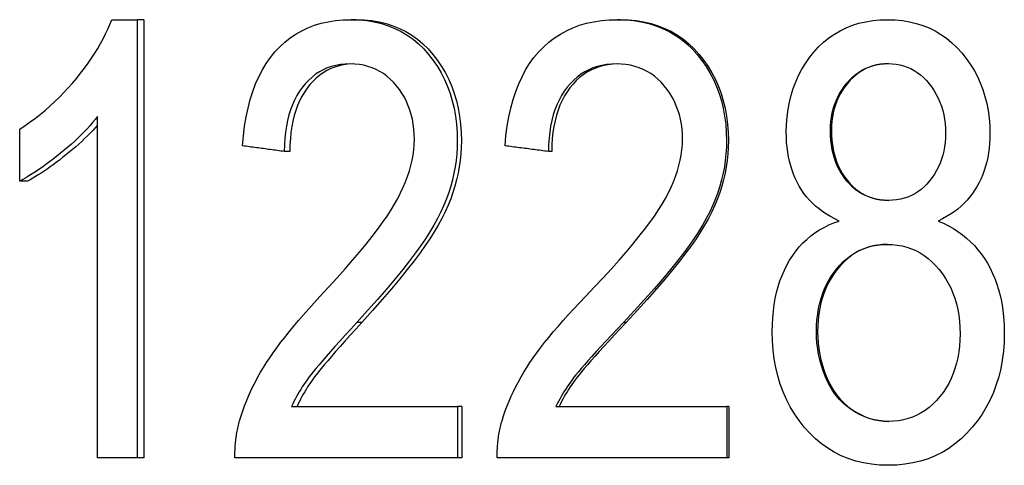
# Model space of a CAD drawing. Header units: millimetres. Extents: x 79 to 4005, y 5 to 463.
# Tile 14 of 15: x 446.75 to 452.48, y 325.29 to 327.88. Entities that reach past the tile are written whole.
import ezdxf

# ---------------------------------------------------------------- set-up
doc = ezdxf.new("R2010")
doc.units = ezdxf.units.MM
doc.layers.add('DETAIL', color=2, linetype='Continuous')

msp = doc.modelspace()

# ---------------------------------------------------------------- linework, layer by layer
at = {"layer": 'DETAIL'}
for p, q in [((447.2869, 327.8839), (447.4355, 327.8839)), ((447.4355, 327.8839), (447.4355, 325.3342)), ((447.4747, 327.8839), (447.4355, 327.8839)), ((447.4747, 327.8839), (447.4747, 325.3342)), ((448.7081, 327.8839), (448.6792, 327.8839)), ((450.2442, 327.8839), (450.2281, 327.8839)), ((447.2048, 325.3342), (447.2048, 327.3205)), ((446.7518, 326.945), (446.7518, 327.247)), ((448.3227, 327.1173), (448.2906, 327.1173)), ((449.846, 327.1173), (449.8266, 327.1173)), ((446.7966, 326.945), (446.7518, 326.945)), ((448.7414, 326.1222), (448.7128, 326.1222)), ((450.2786, 326.1222), (450.2628, 326.1222)), ((448.3332, 325.6343), (449.2987, 325.6343)), ((449.2987, 325.6343), (449.2987, 325.3342)), ((449.3224, 325.6343), (449.2987, 325.6343)), ((449.3224, 325.6343), (449.3224, 325.3342)), ((449.8707, 325.6343), (450.8644, 325.6343)), ((450.8644, 325.6343), (450.8644, 325.3342)), ((450.8753, 325.6343), (450.8644, 325.6343)), ((450.8753, 325.6343), (450.8753, 325.3342)), ((447.4355, 325.3342), (447.2048, 325.3342)), ((447.4747, 325.3342), (447.4355, 325.3342)), ((449.2987, 325.3342), (448.0035, 325.3342)), ((449.3224, 325.3342), (449.2987, 325.3342)), ((450.8644, 325.3342), (449.5286, 325.3342)), ((450.8753, 325.3342), (450.8644, 325.3342))]:
    msp.add_line(p, q, dxfattribs=at)
at = {"layer": 'DETAIL', "flags": 128}
for points in [[(446.7518, 327.247), (446.7829, 327.2677), (446.8134, 327.2891), (446.8433, 327.3113), (446.8725, 327.3342), (446.9011, 327.3579), (446.929, 327.3823), (446.9563, 327.4074), (446.983, 327.4333), (447.009, 327.4599), (447.0344, 327.4872), (447.0591, 327.5153), (447.0832, 327.5441), (447.1064, 327.5733), (447.1285, 327.6023), (447.1495, 327.6311), (447.1693, 327.6598), (447.188, 327.6883), (447.2055, 327.7167), (447.2219, 327.7449), (447.2372, 327.773), (447.2513, 327.801), (447.2643, 327.8288), (447.2762, 327.8564), (447.2869, 327.8839)], [(448.0475, 327.1502), (448.0527, 327.2087), (448.0599, 327.2648), (448.0689, 327.3186), (448.0798, 327.37), (448.0927, 327.4191), (448.1074, 327.4657), (448.1241, 327.5101), (448.1427, 327.552), (448.1632, 327.5916), (448.1856, 327.6288), (448.2099, 327.6636), (448.2362, 327.6961), (448.2642, 327.7261), (448.2938, 327.7535), (448.325, 327.7783), (448.3579, 327.8004), (448.3923, 327.82), (448.4284, 327.837), (448.4661, 327.8513), (448.5055, 327.863), (448.5464, 327.8722), (448.589, 327.8787), (448.6333, 327.8826), (448.6792, 327.8839)], [(448.6792, 327.8839), (448.7257, 327.8825), (448.7707, 327.8783), (448.814, 327.8713), (448.8557, 327.8614), (448.8957, 327.8488), (448.9342, 327.8333), (448.971, 327.8151), (449.0061, 327.794), (449.0396, 327.7701), (449.0715, 327.7434), (449.1017, 327.7139), (449.1302, 327.6816), (449.1568, 327.6472), (449.181, 327.6114), (449.203, 327.5743), (449.2227, 327.5359), (449.24, 327.496), (449.2551, 327.4548), (449.2678, 327.4123), (449.2782, 327.3684), (449.2864, 327.3231), (449.2921, 327.2765), (449.2956, 327.2285), (449.2968, 327.1792)], [(448.7081, 327.8839), (448.7542, 327.8825), (448.7988, 327.8783), (448.8417, 327.8713), (448.8831, 327.8614), (448.9228, 327.8488), (448.961, 327.8333), (448.9974, 327.8151), (449.0323, 327.794), (449.0655, 327.7701), (449.0971, 327.7434), (449.1271, 327.7139), (449.1554, 327.6816), (449.1817, 327.6472), (449.2058, 327.6114), (449.2276, 327.5743), (449.2471, 327.5359), (449.2643, 327.496), (449.2792, 327.4548), (449.2918, 327.4123), (449.3022, 327.3684), (449.3102, 327.3231), (449.316, 327.2765), (449.3194, 327.2285), (449.3206, 327.1792)], [(449.5744, 327.1502), (449.5798, 327.2087), (449.5872, 327.2648), (449.5966, 327.3186), (449.608, 327.37), (449.6213, 327.4191), (449.6366, 327.4657), (449.6539, 327.5101), (449.6732, 327.552), (449.6944, 327.5916), (449.7177, 327.6288), (449.7429, 327.6636), (449.7701, 327.6961), (449.7992, 327.7261), (449.8299, 327.7535), (449.8622, 327.7783), (449.8962, 327.8004), (449.9319, 327.82), (449.9692, 327.837), (450.0082, 327.8513), (450.0488, 327.863), (450.0911, 327.8722), (450.1351, 327.8787), (450.1808, 327.8826), (450.2281, 327.8839)], [(450.2281, 327.8839), (450.2761, 327.8825), (450.3224, 327.8783), (450.3669, 327.8713), (450.4099, 327.8614), (450.4511, 327.8488), (450.4906, 327.8333), (450.5284, 327.8151), (450.5645, 327.794), (450.5989, 327.7701), (450.6316, 327.7434), (450.6626, 327.7139), (450.6918, 327.6816), (450.7191, 327.6472), (450.744, 327.6114), (450.7665, 327.5743), (450.7866, 327.5359), (450.8044, 327.496), (450.8198, 327.4548), (450.8328, 327.4123), (450.8435, 327.3684), (450.8518, 327.3231), (450.8577, 327.2765), (450.8613, 327.2285), (450.8625, 327.1792)], [(450.2442, 327.8839), (450.2918, 327.8825), (450.3377, 327.8783), (450.3819, 327.8713), (450.4244, 327.8614), (450.4653, 327.8488), (450.5045, 327.8333), (450.542, 327.8151), (450.5778, 327.794), (450.6119, 327.7701), (450.6443, 327.7434), (450.6751, 327.7139), (450.7041, 327.6816), (450.7311, 327.6472), (450.7558, 327.6114), (450.7781, 327.5743), (450.7981, 327.5359), (450.8157, 327.496), (450.831, 327.4548), (450.8439, 327.4123), (450.8545, 327.3684), (450.8627, 327.3231), (450.8686, 327.2765), (450.8722, 327.2285), (450.8733, 327.1792)], [(451.2103, 327.2295), (451.2115, 327.2751), (451.2148, 327.3194), (451.2204, 327.3625), (451.2282, 327.4043), (451.2382, 327.445), (451.2505, 327.4844), (451.265, 327.5226), (451.2817, 327.5595), (451.3007, 327.5953), (451.3219, 327.6298), (451.3453, 327.6631), (451.371, 327.6952), (451.3985, 327.7253), (451.4275, 327.7528), (451.458, 327.7777), (451.4899, 327.8), (451.5234, 327.8197), (451.5583, 327.8367), (451.5947, 327.8511), (451.6326, 327.8629), (451.6719, 327.8721), (451.7128, 327.8787), (451.7551, 327.8826), (451.7989, 327.8839)], [(451.7989, 327.8839), (451.8428, 327.8826), (451.8852, 327.8786), (451.9261, 327.8719), (451.9657, 327.8625), (452.0038, 327.8505), (452.0404, 327.8358), (452.0757, 327.8184), (452.1095, 327.7983), (452.1418, 327.7756), (452.1727, 327.7501), (452.2022, 327.722), (452.2303, 327.6913), (452.2565, 327.6586), (452.2804, 327.6247), (452.302, 327.5897), (452.3214, 327.5535), (452.3384, 327.5161), (452.3533, 327.4776), (452.3658, 327.4379), (452.376, 327.397), (452.384, 327.355), (452.3897, 327.3117), (452.3931, 327.2674), (452.3942, 327.2218)], [(448.6736, 327.6264), (448.6451, 327.6255), (448.6176, 327.6227), (448.5911, 327.618), (448.5656, 327.6114), (448.541, 327.6029), (448.5174, 327.5925), (448.4948, 327.5803), (448.4731, 327.5662), (448.4525, 327.5502), (448.4327, 327.5323), (448.414, 327.5126), (448.3962, 327.4909), (448.3796, 327.4676), (448.3644, 327.4429), (448.3507, 327.4167), (448.3383, 327.3892), (448.3274, 327.3602), (448.3179, 327.3297), (448.3098, 327.2979), (448.3032, 327.2646), (448.2979, 327.2299), (448.2941, 327.1938), (448.2917, 327.1562), (448.2906, 327.1173)], [(448.688, 327.6262), (448.6609, 327.6243), (448.6346, 327.6207), (448.6093, 327.6153), (448.5849, 327.608), (448.5615, 327.599), (448.539, 327.5881), (448.5174, 327.5754), (448.4967, 327.561), (448.4769, 327.5447), (448.458, 327.5266), (448.4401, 327.5068), (448.4231, 327.4851), (448.4073, 327.462), (448.3929, 327.4375), (448.3798, 327.4116), (448.3681, 327.3843), (448.3577, 327.3557), (448.3487, 327.3258), (448.341, 327.2944), (448.3347, 327.2617), (448.3297, 327.2277), (448.326, 327.1922), (448.3237, 327.1554), (448.3227, 327.1173)], [(449.0472, 327.187), (449.0464, 327.2175), (449.0443, 327.2473), (449.0407, 327.2762), (449.0356, 327.3043), (449.0292, 327.3316), (449.0212, 327.358), (449.0119, 327.3837), (449.0011, 327.4085), (448.9889, 327.4325), (448.9752, 327.4557), (448.9601, 327.4781), (448.9436, 327.4996), (448.9259, 327.5199), (448.9073, 327.5384), (448.8879, 327.5551), (448.8676, 327.5701), (448.8464, 327.5833), (448.8243, 327.5947), (448.8013, 327.6044), (448.7775, 327.6123), (448.7528, 327.6185), (448.7273, 327.6229), (448.7009, 327.6255), (448.6736, 327.6264)], [(450.2223, 327.6264), (450.193, 327.6255), (450.1646, 327.6227), (450.1372, 327.618), (450.1109, 327.6114), (450.0855, 327.6029), (450.0612, 327.5925), (450.0378, 327.5803), (450.0154, 327.5662), (449.994, 327.5502), (449.9737, 327.5323), (449.9543, 327.5126), (449.9359, 327.4909), (449.9187, 327.4676), (449.903, 327.4429), (449.8888, 327.4167), (449.876, 327.3892), (449.8647, 327.3602), (449.8549, 327.3297), (449.8465, 327.2979), (449.8396, 327.2646), (449.8341, 327.2299), (449.8302, 327.1938), (449.8277, 327.1562), (449.8266, 327.1173)], [(450.2304, 327.6264), (450.2019, 327.6249), (450.1743, 327.6217), (450.1477, 327.6166), (450.1221, 327.6096), (450.0975, 327.6008), (450.0738, 327.5902), (450.0511, 327.5777), (450.0293, 327.5634), (450.0085, 327.5473), (449.9887, 327.5293), (449.9698, 327.5095), (449.9519, 327.4878), (449.9353, 327.4646), (449.9201, 327.44), (449.9063, 327.414), (449.8939, 327.3866), (449.883, 327.3578), (449.8734, 327.3276), (449.8653, 327.296), (449.8586, 327.2631), (449.8533, 327.2287), (449.8495, 327.1929), (449.847, 327.1558), (449.846, 327.1173)], [(450.6066, 327.187), (450.6059, 327.2175), (450.6037, 327.2473), (450.6, 327.2762), (450.5948, 327.3043), (450.5882, 327.3316), (450.58, 327.358), (450.5704, 327.3837), (450.5593, 327.4085), (450.5468, 327.4325), (450.5327, 327.4557), (450.5172, 327.4781), (450.5002, 327.4996), (450.4821, 327.5199), (450.463, 327.5384), (450.443, 327.5551), (450.4221, 327.5701), (450.4003, 327.5833), (450.3776, 327.5947), (450.3539, 327.6044), (450.3294, 327.6123), (450.304, 327.6185), (450.2777, 327.6229), (450.2504, 327.6255), (450.2223, 327.6264)], [(451.4674, 327.2412), (451.4681, 327.2673), (451.47, 327.2928), (451.4733, 327.3178), (451.4779, 327.3421), (451.4838, 327.3657), (451.491, 327.3888), (451.4996, 327.4112), (451.5094, 327.433), (451.5206, 327.4542), (451.533, 327.4748), (451.5468, 327.4948), (451.5619, 327.5141), (451.5781, 327.5324), (451.5949, 327.549), (451.6125, 327.5641), (451.6307, 327.5776), (451.6497, 327.5895), (451.6694, 327.5998), (451.6899, 327.6085), (451.711, 327.6157), (451.7329, 327.6212), (451.7555, 327.6252), (451.7788, 327.6276), (451.8028, 327.6284)], [(451.8043, 327.6284), (451.7806, 327.6275), (451.7576, 327.625), (451.7353, 327.6209), (451.7137, 327.6153), (451.6928, 327.6081), (451.6726, 327.5993), (451.6532, 327.589), (451.6344, 327.577), (451.6164, 327.5635), (451.599, 327.5484), (451.5824, 327.5318), (451.5665, 327.5135), (451.5516, 327.4942), (451.538, 327.4743), (451.5257, 327.4537), (451.5147, 327.4326), (451.505, 327.4108), (451.4966, 327.3884), (451.4894, 327.3654), (451.4836, 327.3418), (451.4791, 327.3176), (451.4758, 327.2927), (451.4739, 327.2672), (451.4733, 327.2412)], [(451.8028, 327.6284), (451.8262, 327.6275), (451.849, 327.6251), (451.8711, 327.621), (451.8926, 327.6153), (451.9134, 327.608), (451.9336, 327.5991), (451.9531, 327.5885), (451.972, 327.5763), (451.9902, 327.5625), (452.0077, 327.547), (452.0247, 327.5299), (452.0409, 327.5112), (452.0562, 327.4913), (452.0701, 327.4707), (452.0828, 327.4493), (452.0941, 327.4272), (452.104, 327.4044), (452.1127, 327.3808), (452.12, 327.3565), (452.1259, 327.3314), (452.1306, 327.3056), (452.1339, 327.2791), (452.1359, 327.2518), (452.1366, 327.2237)], [(447.2048, 327.3205), (447.1908, 327.3028), (447.1761, 327.285), (447.1607, 327.2672), (447.1445, 327.2494), (447.1276, 327.2316), (447.11, 327.2138), (447.0917, 327.196), (447.0727, 327.1781), (447.053, 327.1603), (447.0325, 327.1424), (447.0114, 327.1245), (446.9896, 327.1066), (446.9676, 327.0891), (446.946, 327.0723), (446.9248, 327.0562), (446.904, 327.0409), (446.8836, 327.0263), (446.8636, 327.0125), (446.844, 326.9994), (446.8248, 326.987), (446.8059, 326.9754), (446.7875, 326.9645), (446.7695, 326.9544), (446.7518, 326.945)], [(447.2048, 327.2704), (447.1908, 327.2547), (447.1763, 327.239), (447.1612, 327.2232), (447.1455, 327.2075), (447.1293, 327.1918), (447.1126, 327.176), (447.0953, 327.1603), (447.0774, 327.1445), (447.0591, 327.1287), (447.0401, 327.1129), (447.0208, 327.0972), (447.0017, 327.0821), (446.983, 327.0675), (446.9645, 327.0535), (446.9463, 327.04), (446.9285, 327.0272), (446.9109, 327.0149), (446.8937, 327.0031), (446.8768, 326.992), (446.8601, 326.9815), (446.8438, 326.9715), (446.8278, 326.9621), (446.8121, 326.9532), (446.7966, 326.945)], [(451.5181, 326.7126), (451.4923, 326.725), (451.4678, 326.7382), (451.4443, 326.7522), (451.422, 326.7671), (451.4009, 326.7828), (451.3809, 326.7993), (451.3621, 326.8166), (451.3445, 326.8348), (451.3279, 326.8538), (451.3126, 326.8737), (451.2983, 326.8944), (451.2853, 326.9159), (451.2733, 326.9382), (451.2624, 326.9612), (451.2525, 326.9849), (451.2436, 327.0093), (451.2358, 327.0344), (451.2291, 327.0601), (451.2234, 327.0866), (451.2187, 327.1138), (451.215, 327.1417), (451.2124, 327.1703), (451.2109, 327.1996), (451.2103, 327.2295)], [(451.8048, 326.8327), (451.7801, 326.8335), (451.7563, 326.8358), (451.7332, 326.8398), (451.7109, 326.8454), (451.6894, 326.8525), (451.6687, 326.8612), (451.6488, 326.8715), (451.6296, 326.8834), (451.6113, 326.8969), (451.5937, 326.912), (451.577, 326.9287), (451.561, 326.9469), (451.546, 326.9664), (451.5324, 326.9868), (451.52, 327.0081), (451.509, 327.0304), (451.4992, 327.0535), (451.4908, 327.0776), (451.4836, 327.1026), (451.4778, 327.1285), (451.4733, 327.1553), (451.47, 327.183), (451.4681, 327.2116), (451.4674, 327.2412)], [(451.4733, 327.2412), (451.4739, 327.2117), (451.4758, 327.1831), (451.479, 327.1555), (451.4835, 327.1287), (451.4893, 327.1029), (451.4963, 327.078), (451.5047, 327.0539), (451.5143, 327.0308), (451.5252, 327.0086), (451.5373, 326.9873), (451.5508, 326.967), (451.5656, 326.9475), (451.5814, 326.9292), (451.5979, 326.9126), (451.6153, 326.8975), (451.6334, 326.884), (451.6523, 326.872), (451.6719, 326.8617), (451.6924, 326.8529), (451.7136, 326.8457), (451.7356, 326.8401), (451.7584, 326.836), (451.782, 326.8336), (451.8063, 326.8327)], [(452.1366, 327.2237), (452.1359, 327.1967), (452.134, 327.1703), (452.1308, 327.1447), (452.1263, 327.1197), (452.1205, 327.0955), (452.1134, 327.072), (452.105, 327.0492), (452.0954, 327.0271), (452.0844, 327.0058), (452.0722, 326.9851), (452.0587, 326.9652), (452.0439, 326.9459), (452.028, 326.9278), (452.0115, 326.9113), (451.9941, 326.8964), (451.9761, 326.883), (451.9573, 326.8712), (451.9377, 326.861), (451.9174, 326.8523), (451.8964, 326.8453), (451.8746, 326.8398), (451.8521, 326.8358), (451.8288, 326.8335), (451.8048, 326.8327)], [(452.3942, 327.2218), (452.3937, 327.1928), (452.3922, 327.1643), (452.3896, 327.1366), (452.386, 327.1094), (452.3814, 327.0829), (452.3757, 327.057), (452.369, 327.0317), (452.3613, 327.0071), (452.3525, 326.9831), (452.3427, 326.9598), (452.3319, 326.937), (452.3201, 326.915), (452.3072, 326.8936), (452.2932, 326.873), (452.2781, 326.8533), (452.2619, 326.8344), (452.2447, 326.8163), (452.2264, 326.799), (452.207, 326.7826), (452.1865, 326.767), (452.1649, 326.7522), (452.1422, 326.7382), (452.1185, 326.725), (452.0936, 326.7126)], [(448.2906, 327.1173), (448.2805, 327.1186), (448.2703, 327.12), (448.2602, 327.1214), (448.25, 327.1227), (448.2398, 327.1241), (448.2297, 327.1255), (448.2195, 327.1269), (448.2094, 327.1282), (448.1993, 327.1296), (448.1891, 327.131), (448.179, 327.1324), (448.1689, 327.1337), (448.1587, 327.1351), (448.1486, 327.1365), (448.1385, 327.1378), (448.1284, 327.1392), (448.1182, 327.1406), (448.1081, 327.1419), (448.098, 327.1433), (448.0879, 327.1447), (448.0778, 327.1461), (448.0677, 327.1474), (448.0576, 327.1488), (448.0475, 327.1502)], [(448.4983, 326.2732), (448.55, 326.329), (448.5988, 326.3828), (448.6449, 326.4346), (448.6881, 326.4844), (448.7286, 326.5323), (448.7662, 326.5781), (448.801, 326.6219), (448.8329, 326.6638), (448.8621, 326.7037), (448.8883, 326.7416), (448.9117, 326.7775), (448.9323, 326.8114), (448.9506, 326.8442), (448.9674, 326.8767), (448.9825, 326.9089), (448.9961, 326.9409), (449.008, 326.9726), (449.0184, 327.004), (449.0272, 327.0352), (449.0344, 327.0661), (449.04, 327.0967), (449.044, 327.127), (449.0464, 327.1571), (449.0472, 327.187)], [(449.2968, 327.1792), (449.296, 327.1411), (449.2937, 327.1031), (449.2898, 327.0653), (449.2845, 327.0277), (449.2775, 326.9903), (449.2691, 326.9531), (449.259, 326.916), (449.2475, 326.8791), (449.2342, 326.8421), (449.2189, 326.8046), (449.2015, 326.7666), (449.1822, 326.7281), (449.1609, 326.6892), (449.1375, 326.6497), (449.1122, 326.6098), (449.0849, 326.5694), (449.0543, 326.5268), (449.0191, 326.4804), (448.9794, 326.4303), (448.9351, 326.3763), (448.8863, 326.3185), (448.833, 326.2568), (448.7751, 326.1914), (448.7128, 326.1222)], [(449.3206, 327.1792), (449.3198, 327.1411), (449.3175, 327.1031), (449.3137, 327.0653), (449.3083, 327.0277), (449.3015, 326.9903), (449.2931, 326.9531), (449.2831, 326.916), (449.2717, 326.8791), (449.2585, 326.8421), (449.2433, 326.8046), (449.2261, 326.7666), (449.2069, 326.7281), (449.1858, 326.6892), (449.1626, 326.6497), (449.1375, 326.6098), (449.1104, 326.5694), (449.0801, 326.5268), (449.0452, 326.4804), (449.0058, 326.4303), (448.9619, 326.3763), (448.9135, 326.3185), (448.8606, 326.2568), (448.8032, 326.1914), (448.7414, 326.1222)], [(449.8266, 327.1173), (449.8161, 327.1186), (449.8055, 327.12), (449.795, 327.1214), (449.7845, 327.1227), (449.774, 327.1241), (449.7634, 327.1255), (449.7529, 327.1269), (449.7424, 327.1282), (449.7319, 327.1296), (449.7214, 327.131), (449.7109, 327.1324), (449.7004, 327.1337), (449.6898, 327.1351), (449.6793, 327.1365), (449.6688, 327.1378), (449.6583, 327.1392), (449.6478, 327.1406), (449.6373, 327.1419), (449.6268, 327.1433), (449.6163, 327.1447), (449.6058, 327.1461), (449.5954, 327.1474), (449.5849, 327.1488), (449.5744, 327.1502)], [(450.0415, 326.2732), (450.0948, 326.329), (450.1452, 326.3828), (450.1927, 326.4346), (450.2373, 326.4844), (450.279, 326.5323), (450.3177, 326.5781), (450.3536, 326.6219), (450.3865, 326.6638), (450.4164, 326.7037), (450.4434, 326.7416), (450.4675, 326.7775), (450.4886, 326.8114), (450.5075, 326.8442), (450.5247, 326.8767), (450.5402, 326.9089), (450.5542, 326.9409), (450.5665, 326.9726), (450.5771, 327.004), (450.5861, 327.0352), (450.5935, 327.0661), (450.5993, 327.0967), (450.6034, 327.127), (450.6058, 327.1571), (450.6066, 327.187)], [(450.8625, 327.1792), (450.8617, 327.1411), (450.8593, 327.1031), (450.8554, 327.0653), (450.8499, 327.0277), (450.8428, 326.9903), (450.8341, 326.9531), (450.8239, 326.916), (450.812, 326.8791), (450.7984, 326.8421), (450.7827, 326.8046), (450.765, 326.7666), (450.7451, 326.7281), (450.7233, 326.6892), (450.6994, 326.6497), (450.6734, 326.6098), (450.6454, 326.5694), (450.614, 326.5268), (450.5779, 326.4804), (450.537, 326.4303), (450.4915, 326.3763), (450.4414, 326.3185), (450.3865, 326.2568), (450.327, 326.1914), (450.2628, 326.1222)], [(450.8733, 327.1792), (450.8725, 327.1411), (450.8702, 327.1031), (450.8663, 327.0653), (450.8608, 327.0277), (450.8538, 326.9903), (450.8452, 326.9531), (450.835, 326.916), (450.8233, 326.8791), (450.8098, 326.8421), (450.7942, 326.8046), (450.7766, 326.7666), (450.757, 326.7281), (450.7353, 326.6892), (450.7115, 326.6497), (450.6858, 326.6098), (450.658, 326.5694), (450.6269, 326.5268), (450.591, 326.4804), (450.5506, 326.4303), (450.5055, 326.3763), (450.4557, 326.3185), (450.4013, 326.2568), (450.3422, 326.1914), (450.2786, 326.1222)], [(451.1286, 326.0699), (451.1293, 326.1106), (451.1315, 326.1503), (451.135, 326.1888), (451.1399, 326.2262), (451.1462, 326.2625), (451.1539, 326.2976), (451.1631, 326.3317), (451.1736, 326.3646), (451.1855, 326.3964), (451.1989, 326.4271), (451.2136, 326.4567), (451.2298, 326.4852), (451.2473, 326.5123), (451.2659, 326.538), (451.2858, 326.5622), (451.3068, 326.5849), (451.329, 326.6061), (451.3525, 326.6258), (451.3771, 326.644), (451.4029, 326.6607), (451.4299, 326.6759), (451.4581, 326.6897), (451.4875, 326.7019), (451.5181, 326.7126)], [(452.0936, 326.7126), (452.1242, 326.6994), (452.1536, 326.6848), (452.1818, 326.669), (452.2087, 326.6518), (452.2344, 326.6333), (452.2588, 326.6134), (452.282, 326.5923), (452.304, 326.5698), (452.3248, 326.546), (452.3443, 326.5209), (452.3626, 326.4945), (452.3796, 326.4668), (452.3953, 326.4379), (452.4097, 326.4082), (452.4227, 326.3775), (452.4344, 326.3459), (452.4446, 326.3134), (452.4535, 326.28), (452.4611, 326.2456), (452.4672, 326.2104), (452.472, 326.1742), (452.4754, 326.1371), (452.4775, 326.0991), (452.4782, 326.0602)], [(451.3856, 326.068), (451.3864, 326.1039), (451.3888, 326.1388), (451.3928, 326.1727), (451.3985, 326.2056), (451.4057, 326.2375), (451.4146, 326.2683), (451.425, 326.2982), (451.4371, 326.327), (451.4508, 326.3547), (451.4661, 326.3815), (451.483, 326.4072), (451.5015, 326.4319), (451.5213, 326.4551), (451.5419, 326.4763), (451.5635, 326.4954), (451.5859, 326.5126), (451.6092, 326.5277), (451.6334, 326.5408), (451.6584, 326.5519), (451.6844, 326.561), (451.7112, 326.5681), (451.7389, 326.5731), (451.7675, 326.5761), (451.797, 326.5771)], [(451.7985, 326.5771), (451.7694, 326.576), (451.7412, 326.5729), (451.7138, 326.5678), (451.6873, 326.5606), (451.6616, 326.5515), (451.6369, 326.5403), (451.613, 326.5272), (451.59, 326.512), (451.5678, 326.4949), (451.5465, 326.4757), (451.5261, 326.4545), (451.5066, 326.4313), (451.4883, 326.4066), (451.4716, 326.3809), (451.4565, 326.3542), (451.443, 326.3265), (451.431, 326.2977), (451.4207, 326.2679), (451.412, 326.2372), (451.4048, 326.2054), (451.3992, 326.1725), (451.3953, 326.1387), (451.3929, 326.1038), (451.3921, 326.068)], [(451.797, 326.5771), (451.8268, 326.5761), (451.8558, 326.573), (451.8839, 326.5679), (451.9112, 326.5608), (451.9377, 326.5516), (451.9633, 326.5403), (451.9881, 326.5271), (452.0121, 326.5117), (452.0352, 326.4944), (452.0575, 326.4749), (452.0789, 326.4535), (452.0995, 326.43), (452.1188, 326.4049), (452.1365, 326.3787), (452.1524, 326.3515), (452.1667, 326.3231), (452.1793, 326.2936), (452.1903, 326.263), (452.1995, 326.2313), (452.2071, 326.1985), (452.213, 326.1646), (452.2172, 326.1296), (452.2197, 326.0936), (452.2205, 326.0563)], [(448.031, 325.5511), (448.0396, 325.5797), (448.0491, 325.6083), (448.0593, 325.6368), (448.0704, 325.6652), (448.0822, 325.6935), (448.0948, 325.7217), (448.1082, 325.7498), (448.1224, 325.7778), (448.1374, 325.8057), (448.1532, 325.8335), (448.1699, 325.8613), (448.1873, 325.8889), (448.2058, 325.9168), (448.2256, 325.9455), (448.2468, 325.975), (448.2693, 326.0052), (448.2932, 326.0361), (448.3184, 326.0677), (448.345, 326.1001), (448.3729, 326.1333), (448.4022, 326.1671), (448.4329, 326.2017), (448.4649, 326.2371), (448.4983, 326.2732)], [(449.5572, 325.5511), (449.5662, 325.5797), (449.576, 325.6083), (449.5867, 325.6368), (449.5981, 325.6652), (449.6104, 325.6935), (449.6235, 325.7217), (449.6374, 325.7498), (449.6522, 325.7778), (449.6678, 325.8057), (449.6842, 325.8335), (449.7014, 325.8613), (449.7195, 325.8889), (449.7386, 325.9168), (449.7592, 325.9455), (449.7811, 325.975), (449.8045, 326.0052), (449.8292, 326.0361), (449.8553, 326.0677), (449.8829, 326.1001), (449.9118, 326.1333), (449.9421, 326.1671), (449.9738, 326.2017), (450.0069, 326.2371), (450.0415, 326.2732)], [(448.7128, 326.1222), (448.6778, 326.0842), (448.6449, 326.0483), (448.6141, 326.0144), (448.5855, 325.9827), (448.5591, 325.953), (448.5349, 325.9254), (448.5127, 325.8999), (448.4928, 325.8765), (448.4749, 325.8552), (448.4592, 325.8359), (448.4457, 325.8188), (448.4342, 325.8037), (448.424, 325.7897), (448.4141, 325.7756), (448.4046, 325.7615), (448.3954, 325.7475), (448.3865, 325.7334), (448.3779, 325.7192), (448.3696, 325.7051), (448.3617, 325.691), (448.3541, 325.6768), (448.3468, 325.6627), (448.3398, 325.6485), (448.3332, 325.6343)], [(448.7414, 326.1222), (448.7067, 326.0842), (448.674, 326.0483), (448.6435, 326.0144), (448.6152, 325.9827), (448.589, 325.953), (448.5649, 325.9254), (448.543, 325.8999), (448.5232, 325.8765), (448.5055, 325.8552), (448.4899, 325.8359), (448.4765, 325.8188), (448.4651, 325.8037), (448.455, 325.7897), (448.4452, 325.7756), (448.4358, 325.7615), (448.4266, 325.7475), (448.4178, 325.7334), (448.4093, 325.7192), (448.4011, 325.7051), (448.3932, 325.691), (448.3857, 325.6768), (448.3784, 325.6627), (448.3715, 325.6485), (448.3649, 325.6343)], [(450.2628, 326.1222), (450.2266, 326.0842), (450.1927, 326.0483), (450.161, 326.0144), (450.1315, 325.9827), (450.1042, 325.953), (450.0792, 325.9254), (450.0563, 325.8999), (450.0357, 325.8765), (450.0173, 325.8552), (450.001, 325.8359), (449.987, 325.8188), (449.9752, 325.8037), (449.9646, 325.7897), (449.9544, 325.7756), (449.9446, 325.7615), (449.935, 325.7475), (449.9258, 325.7334), (449.9169, 325.7192), (449.9084, 325.7051), (449.9002, 325.691), (449.8923, 325.6768), (449.8848, 325.6627), (449.8775, 325.6485), (449.8707, 325.6343)], [(450.2786, 326.1222), (450.2427, 326.0842), (450.2091, 326.0483), (450.1776, 326.0144), (450.1484, 325.9827), (450.1214, 325.953), (450.0965, 325.9254), (450.0738, 325.8999), (450.0534, 325.8765), (450.0351, 325.8552), (450.019, 325.8359), (450.0051, 325.8188), (449.9934, 325.8037), (449.9829, 325.7897), (449.9728, 325.7756), (449.963, 325.7615), (449.9535, 325.7475), (449.9444, 325.7334), (449.9356, 325.7192), (449.9271, 325.7051), (449.919, 325.691), (449.9112, 325.6768), (449.9037, 325.6627), (449.8965, 325.6485), (449.8897, 325.6343)], [(451.8028, 325.2916), (451.7532, 325.2932), (451.7052, 325.2978), (451.6589, 325.3056), (451.6142, 325.3164), (451.571, 325.3303), (451.5295, 325.3473), (451.4896, 325.3674), (451.4514, 325.3906), (451.4147, 325.4169), (451.3797, 325.4462), (451.3463, 325.4787), (451.3145, 325.5143), (451.2848, 325.5522), (451.2577, 325.5916), (451.2332, 325.6325), (451.2112, 325.675), (451.1919, 325.719), (451.1751, 325.7645), (451.1609, 325.8116), (451.1493, 325.8602), (451.1403, 325.9103), (451.1338, 325.962), (451.1299, 326.0152), (451.1286, 326.0699)], [(451.8048, 325.5472), (451.7762, 325.5483), (451.7481, 325.5515), (451.7204, 325.5569), (451.6931, 325.5644), (451.6662, 325.574), (451.6398, 325.5858), (451.6138, 325.5998), (451.5883, 325.6159), (451.5637, 325.634), (451.5407, 325.6538), (451.5194, 325.6754), (451.4996, 325.6987), (451.4814, 325.7238), (451.4647, 325.7506), (451.4497, 325.7792), (451.4362, 325.8095), (451.4244, 325.8409), (451.4141, 325.8725), (451.4054, 325.9044), (451.3982, 325.9366), (451.3927, 325.969), (451.3887, 326.0017), (451.3864, 326.0347), (451.3856, 326.068)], [(451.3921, 326.068), (451.3929, 326.0348), (451.3952, 326.0019), (451.3991, 325.9692), (451.4046, 325.9368), (451.4116, 325.9047), (451.4202, 325.8729), (451.4304, 325.8413), (451.4421, 325.81), (451.4554, 325.7797), (451.4703, 325.7512), (451.4867, 325.7244), (451.5047, 325.6993), (451.5242, 325.676), (451.5453, 325.6544), (451.568, 325.6346), (451.5923, 325.6165), (451.6175, 325.6003), (451.6432, 325.5863), (451.6694, 325.5745), (451.6959, 325.5647), (451.7229, 325.5571), (451.7503, 325.5517), (451.7781, 325.5484), (451.8064, 325.5472)], [(452.4782, 326.0602), (452.4769, 326.0067), (452.473, 325.9547), (452.4665, 325.9041), (452.4575, 325.8549), (452.4458, 325.8072), (452.4316, 325.7609), (452.4147, 325.716), (452.3953, 325.6726), (452.3733, 325.6306), (452.3487, 325.5901), (452.3215, 325.551), (452.2918, 325.5133), (452.2599, 325.4779), (452.2264, 325.4456), (452.1913, 325.4163), (452.1546, 325.3902), (452.1162, 325.3671), (452.0763, 325.3471), (452.0347, 325.3301), (451.9916, 325.3163), (451.9468, 325.3055), (451.9004, 325.2978), (451.8524, 325.2932), (451.8028, 325.2916)], [(452.2205, 326.0563), (452.2197, 326.0201), (452.2173, 325.9849), (452.2132, 325.9508), (452.2075, 325.9177), (452.2002, 325.8857), (452.1912, 325.8548), (452.1807, 325.8249), (452.1685, 325.7961), (452.1546, 325.7683), (452.1392, 325.7416), (452.1221, 325.716), (452.1034, 325.6914), (452.0834, 325.6684), (452.0626, 325.6473), (452.0408, 325.6283), (452.0182, 325.6113), (451.9946, 325.5963), (451.9702, 325.5832), (451.9448, 325.5722), (451.9186, 325.5632), (451.8915, 325.5562), (451.8635, 325.5512), (451.8346, 325.5482), (451.8048, 325.5472)], [(448.0035, 325.3342), (448.0034, 325.3436), (448.0034, 325.3529), (448.0035, 325.3622), (448.0038, 325.3714), (448.0041, 325.3807), (448.0045, 325.3899), (448.0051, 325.3991), (448.0057, 325.4082), (448.0065, 325.4174), (448.0074, 325.4265), (448.0084, 325.4355), (448.0095, 325.4446), (448.0107, 325.4536), (448.012, 325.4626), (448.0134, 325.4716), (448.0149, 325.4805), (448.0165, 325.4894), (448.0183, 325.4983), (448.0201, 325.5072), (448.0221, 325.516), (448.0241, 325.5248), (448.0263, 325.5336), (448.0286, 325.5423), (448.031, 325.5511)], [(449.5286, 325.3342), (449.5285, 325.3436), (449.5286, 325.3529), (449.5287, 325.3622), (449.5289, 325.3714), (449.5293, 325.3807), (449.5297, 325.3899), (449.5303, 325.3991), (449.531, 325.4082), (449.5318, 325.4174), (449.5327, 325.4265), (449.5337, 325.4355), (449.5348, 325.4446), (449.5361, 325.4536), (449.5374, 325.4626), (449.5389, 325.4716), (449.5405, 325.4805), (449.5422, 325.4894), (449.544, 325.4983), (449.5459, 325.5072), (449.548, 325.516), (449.5501, 325.5248), (449.5524, 325.5336), (449.5547, 325.5423), (449.5572, 325.5511)]]:
    msp.add_lwpolyline(points, dxfattribs=at)

doc.saveas('drawing.dxf')
